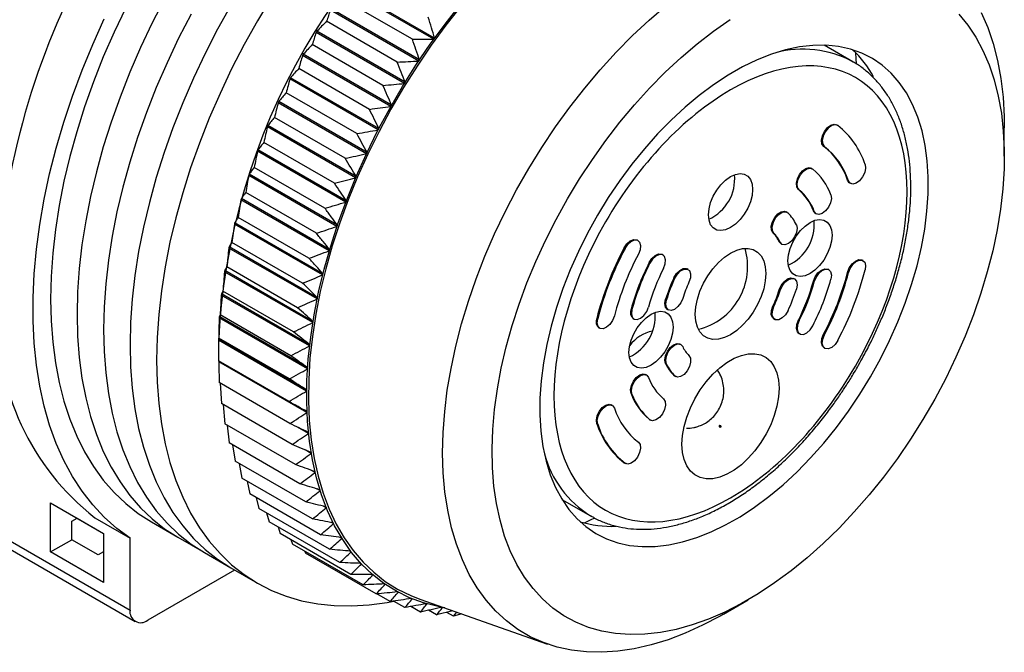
# Model space of a CAD drawing. Header units: millimetres. Extents: x 5 to 279, y 0 to 215.
# Tile 9 of 10: x 237 to 277, y 162 to 187. Entities that reach past the tile are written whole.
import ezdxf

# ---------------------------------------------------------------- set-up
doc = ezdxf.new("R2010")
doc.units = ezdxf.units.MM

msp = doc.modelspace()

# ---------------------------------------------------------------- linework, layer by layer
for p, q in [((254.034, 186.307), (250.501, 188.347)), ((254.067, 186.352), (250.533, 188.392)), ((253.181, 186.304), (250.352, 187.937)), ((253.431, 185.434), (249.898, 187.474)), ((253.462, 185.481), (249.929, 187.521)), ((252.574, 185.392), (249.746, 187.025)), ((252.858, 184.536), (249.325, 186.576)), ((252.887, 184.583), (249.354, 186.623)), ((252, 184.456), (249.171, 186.089)), ((270.812, 185.407), (269.668, 186.067)), ((252.344, 183.664), (248.811, 185.704)), ((252.317, 183.615), (248.783, 185.655)), ((270.792, 185.418), (270.812, 185.407)), ((251.459, 183.499), (248.63, 185.132)), ((251.81, 182.676), (248.276, 184.716)), ((251.835, 182.726), (248.302, 184.766)), ((250.954, 182.525), (248.126, 184.158)), ((251.339, 181.723), (247.805, 183.763)), ((251.362, 181.773), (247.829, 183.813)), ((250.488, 181.538), (247.659, 183.171)), ((250.906, 180.758), (247.372, 182.798)), ((250.927, 180.809), (247.394, 182.849)), ((270.193, 182.858), (270.158, 182.878)), ((276.876, 181.62), (276.876, 182.763)), ((250.061, 180.541), (247.233, 182.174)), ((250.512, 179.787), (246.979, 181.827)), ((250.532, 179.838), (246.998, 181.878)), ((269.642, 182.023), (269.677, 182.003)), ((249.676, 179.539), (246.848, 181.172)), ((269.19, 181.121), (269.155, 181.141)), ((250.16, 178.812), (246.627, 180.852)), ((250.178, 178.863), (246.644, 180.903)), ((270.636, 180.637), (270.601, 180.658)), ((270.686, 180.55), (270.721, 180.529)), ((249.334, 178.536), (246.506, 180.169)), ((268.633, 180.29), (268.668, 180.27)), ((249.851, 177.838), (246.317, 179.878)), ((249.866, 177.889), (246.332, 179.929)), ((268.183, 179.377), (268.148, 179.398)), ((269.269, 179.415), (269.234, 179.435)), ((249.037, 177.535), (246.209, 179.168)), ((269.316, 179.335), (269.351, 179.314)), ((249.585, 176.869), (246.052, 178.908)), ((249.598, 176.919), (246.064, 178.959)), ((248.785, 176.54), (245.957, 178.173)), ((262.21, 178.249), (262.174, 178.27)), ((267.615, 178.557), (267.65, 178.536)), ((267.941, 178.115), (267.866, 178.2)), ((267.901, 178.18), (267.866, 178.2)), ((249.364, 175.907), (245.831, 177.947)), ((249.375, 175.957), (245.841, 177.997)), ((261.658, 177.952), (261.694, 177.931)), ((267.941, 178.115), (267.976, 178.095)), ((263.213, 177.67), (263.177, 177.691)), ((271.221, 177.444), (271.186, 177.464)), ((249.19, 174.958), (245.656, 176.998)), ((249.198, 175.007), (245.664, 177.047)), ((248.581, 175.556), (245.752, 177.189)), ((262.656, 177.362), (262.691, 177.341)), ((264.219, 177.089), (264.184, 177.109)), ((269.851, 177.077), (269.816, 177.097)), ((263.651, 176.757), (263.686, 176.737)), ((268.476, 176.708), (268.441, 176.729)), ((269.234, 176.613), (269.269, 176.593)), ((270.601, 176.969), (270.636, 176.949)), ((248.423, 174.586), (245.595, 176.219)), ((267.866, 176.269), (267.901, 176.249)), ((249.061, 174.024), (245.528, 176.064)), ((249.067, 174.073), (245.533, 176.113)), ((263.317, 175.896), (263.352, 175.875)), ((261.97, 175.483), (261.935, 175.504)), ((263.392, 175.489), (263.427, 175.469)), ((267.65, 175.602), (267.615, 175.623)), ((248.98, 173.11), (245.446, 175.15)), ((248.983, 173.158), (245.449, 175.198)), ((248.314, 173.634), (245.485, 175.267)), ((260.562, 175.126), (260.597, 175.105)), ((262.017, 175.121), (262.052, 175.101)), ((267.648, 175.109), (267.684, 175.088)), ((268.668, 175.045), (268.633, 175.065)), ((260.646, 174.754), (260.682, 174.734)), ((248.946, 172.22), (245.412, 174.259)), ((248.946, 172.266), (245.413, 174.305)), ((248.253, 172.705), (245.425, 174.337)), ((268.655, 174.528), (268.69, 174.507)), ((269.677, 174.476), (269.642, 174.496)), ((245.411, 174.069), (245.411, 173.883)), ((263.927, 174.082), (263.892, 174.103)), ((269.658, 173.948), (269.693, 173.928)), ((248.241, 171.8), (245.413, 173.433)), ((248.959, 171.355), (245.425, 173.395)), ((263.317, 173.321), (263.352, 173.301)), ((262.552, 172.863), (262.517, 172.883)), ((263.684, 172.82), (263.651, 172.845)), ((263.651, 172.845), (263.686, 172.825)), ((263.684, 172.82), (263.719, 172.8)), ((248.278, 170.925), (245.449, 172.558)), ((245.488, 172.536), (245.535, 171.715)), ((261.97, 172.097), (261.935, 172.118)), ((248.363, 170.082), (245.535, 171.715)), ((245.601, 171.676), (245.669, 170.908)), ((261.182, 171.648), (261.146, 171.668)), ((262.677, 171.077), (262.656, 171.092)), ((262.656, 171.092), (262.691, 171.071)), ((262.677, 171.077), (262.713, 171.057)), ((248.497, 169.275), (245.669, 170.908)), ((245.766, 170.852), (245.85, 170.14)), ((249.02, 170.521), (248.558, 170.788)), ((260.562, 170.91), (260.597, 170.89)), ((265.463, 170.791), (265.498, 170.771)), ((265.527, 170.821), (265.492, 170.842)), ((248.679, 168.507), (245.85, 170.14)), ((245.98, 170.065), (246.079, 169.414)), ((249.127, 169.72), (248.88, 169.863)), ((248.908, 167.781), (246.079, 169.414)), ((246.245, 169.318), (246.354, 168.733)), ((261.674, 169.34), (261.658, 169.35)), ((261.658, 169.35), (261.694, 169.33)), ((261.674, 169.34), (261.71, 169.319)), ((232.682, 168.759), (241.874, 163.452)), ((249.183, 167.101), (246.354, 168.733)), ((249.282, 168.956), (249.117, 169.051)), ((246.56, 168.614), (246.674, 168.1)), ((232.889, 168.301), (242.082, 162.995)), ((249.503, 166.467), (246.674, 168.1)), ((246.924, 167.956), (247.038, 167.517)), ((249.483, 168.231), (249.362, 168.301)), ((238.692, 167.739), (240.814, 166.514)), ((238.692, 165.779), (238.692, 167.739)), ((249.729, 167.549), (249.635, 167.603)), ((259.168, 167.88), (260.313, 167.22)), ((240.46, 167.149), (241.874, 166.332)), ((249.867, 165.884), (247.038, 167.517)), ((247.337, 167.344), (247.445, 166.986)), ((260.368, 167.189), (260.313, 167.22)), ((239.541, 167.004), (239.753, 167.126)), ((239.541, 166.269), (239.541, 167.004)), ((239.753, 167.126), (240.814, 166.514)), ((242.732, 166.977), (243.792, 166.365)), ((250.273, 165.354), (247.445, 166.986)), ((247.799, 166.782), (247.892, 166.51)), ((250.019, 166.911), (249.944, 166.955)), ((240.814, 166.514), (240.814, 164.555)), ((243.792, 166.365), (244.853, 165.752)), ((250.72, 164.877), (247.892, 166.51)), ((250.353, 166.321), (250.291, 166.357)), ((238.692, 165.779), (239.541, 166.269)), ((240.602, 165.657), (239.541, 166.269)), ((241.874, 163.452), (241.874, 166.332)), ((248.309, 166.27), (248.378, 166.091)), ((251.206, 164.458), (248.378, 166.091)), ((240.814, 164.555), (238.692, 165.779)), ((240.814, 165.779), (240.602, 165.657)), ((244.853, 165.752), (245.914, 165.14)), ((248.867, 165.808), (248.901, 165.729)), ((251.73, 164.096), (248.901, 165.729)), ((250.728, 165.782), (250.676, 165.811)), ((251.144, 165.294), (251.1, 165.319)), ((246.063, 165.054), (242.582, 163.044)), ((245.914, 165.14), (246.974, 164.528)), ((251.598, 164.86), (251.561, 164.881)), ((252.09, 164.481), (252.058, 164.5)), ((252.288, 163.794), (251.76, 164.099)), ((252.879, 163.553), (252.428, 163.813)), ((253.501, 163.373), (253.117, 163.594)), ((253.471, 163.892), (258.582, 162.09)), ((265.635, 163.29), (266.625, 163.862)), ((254.151, 163.255), (253.825, 163.443)), ((254.802, 163.423), (254.151, 163.255)), ((254.826, 163.201), (254.552, 163.358)), ((254.826, 163.201), (254.953, 163.369)), ((255.155, 163.298), (254.826, 163.201))]:
    msp.add_line(p, q)
at = {"flags": 128}
for points in [[(243.26, 187.927), (242.761, 186.957), (242.296, 185.975), (241.867, 184.984), (241.474, 183.988), (241.119, 182.989), (240.803, 181.992), (240.527, 180.998), (240.292, 180.012), (240.099, 179.035), (239.948, 178.072), (239.84, 177.125), (239.775, 176.198), (239.753, 175.293), (239.775, 174.412), (239.84, 173.56), (239.948, 172.738), (240.099, 171.949), (240.292, 171.196), (240.527, 170.48), (240.803, 169.805), (241.119, 169.172), (241.474, 168.584), (241.867, 168.041), (242.296, 167.547), (242.761, 167.102), (243.26, 166.707), (243.792, 166.365), (243.792, 166.365)], [(243.26, 187.927), (242.761, 186.957), (242.296, 185.975), (241.867, 184.984), (241.474, 183.988), (241.119, 182.989), (240.803, 181.992), (240.527, 180.998), (240.292, 180.012), (240.099, 179.035), (239.948, 178.072), (239.84, 177.125), (239.775, 176.198), (239.753, 175.293), (239.775, 174.412), (239.84, 173.56), (239.948, 172.738), (240.099, 171.949), (240.292, 171.196), (240.527, 170.48), (240.803, 169.805), (241.119, 169.172), (241.474, 168.584), (241.867, 168.041), (242.296, 167.547), (242.761, 167.102), (243.26, 166.707), (243.792, 166.365), (243.792, 166.365)], [(245.913, 187.658), (245.382, 186.703), (244.883, 185.732), (244.418, 184.75), (243.988, 183.759), (243.595, 182.763), (243.24, 181.765), (242.924, 180.767), (242.648, 179.774), (242.413, 178.787), (242.22, 177.811), (242.069, 176.848), (241.961, 175.901), (241.896, 174.973), (241.874, 174.068), (241.896, 173.188), (241.961, 172.335), (242.069, 171.513), (242.22, 170.724), (242.413, 169.971), (242.648, 169.256), (242.924, 168.581), (243.24, 167.948), (243.595, 167.359), (243.988, 166.817), (244.418, 166.322), (244.883, 165.877), (245.382, 165.483), (245.913, 165.14), (245.914, 165.14)], [(245.913, 187.658), (245.382, 186.703), (244.883, 185.732), (244.418, 184.75), (243.988, 183.759), (243.595, 182.763), (243.24, 181.765), (242.924, 180.767), (242.648, 179.774), (242.413, 178.787), (242.22, 177.811), (242.069, 176.848), (241.961, 175.901), (241.896, 174.973), (241.874, 174.068), (241.896, 173.188), (241.961, 172.335), (242.069, 171.513), (242.22, 170.724), (242.413, 169.971), (242.648, 169.256), (242.924, 168.581), (243.24, 167.948), (243.595, 167.359), (243.988, 166.817), (244.418, 166.322), (244.883, 165.877), (245.382, 165.483), (245.913, 165.14), (245.914, 165.14)], [(247.536, 187.984), (246.974, 187.046), (246.442, 186.09), (245.943, 185.12), (245.478, 184.138), (245.049, 183.147), (244.656, 182.151), (244.301, 181.153), (243.985, 180.155), (243.709, 179.161), (243.474, 178.175), (243.281, 177.198), (243.13, 176.235), (243.022, 175.288), (242.957, 174.361), (242.935, 173.456), (242.957, 172.575), (243.022, 171.723), (243.13, 170.901), (243.281, 170.112), (243.474, 169.359), (243.709, 168.643), (243.985, 167.968), (244.301, 167.335), (244.656, 166.747), (245.049, 166.204), (245.478, 165.71), (245.943, 165.265), (246.442, 164.87), (246.974, 164.528), (247.536, 164.239), (248.127, 164.004), (248.745, 163.824), (249.388, 163.699), (250.054, 163.629), (250.741, 163.616), (251.447, 163.659), (252.17, 163.758), (252.437, 163.808)], [(254.478, 163.537), (254.206, 163.587), (253.623, 163.739), (253.067, 163.944), (252.54, 164.204), (252.042, 164.517), (251.577, 164.881), (251.145, 165.295), (250.748, 165.759), (250.388, 166.27), (250.065, 166.826), (249.782, 167.426), (249.539, 168.067), (249.336, 168.747), (249.176, 169.463), (249.057, 170.214), (248.981, 170.996), (248.948, 171.807), (248.958, 172.643), (249.011, 173.502), (249.107, 174.38), (249.245, 175.275), (249.425, 176.183), (249.647, 177.101), (249.909, 178.025), (250.211, 178.953), (250.551, 179.881), (250.928, 180.806), (251.342, 181.724), (251.789, 182.633), (252.27, 183.528), (252.782, 184.407), (253.323, 185.266), (253.891, 186.103), (254.485, 186.914), (255.102, 187.697)], [(255.136, 187.646), (254.523, 186.868), (253.932, 186.062), (253.367, 185.23), (252.829, 184.375), (252.32, 183.501), (251.843, 182.611), (251.397, 181.708), (250.986, 180.795), (250.611, 179.876), (250.273, 178.953), (249.973, 178.031), (249.713, 177.111), (249.492, 176.199), (249.313, 175.296), (249.176, 174.406), (249.08, 173.533), (249.028, 172.679), (249.018, 171.848), (249.051, 171.042), (249.126, 170.265), (249.244, 169.518), (249.404, 168.806), (249.605, 168.13), (249.847, 167.493), (250.128, 166.896), (250.449, 166.343), (250.807, 165.835), (251.202, 165.375), (251.631, 164.962), (252.094, 164.6), (252.589, 164.29), (253.113, 164.032), (253.471, 163.892)], [(261.988, 186.45), (262.657, 187.074), (263.337, 187.656)], [(241.701, 187.569), (241.236, 186.587), (240.806, 185.596), (240.413, 184.6), (240.058, 183.602), (239.742, 182.604), (239.466, 181.61), (239.231, 180.624), (239.038, 179.648), (238.887, 178.684), (238.779, 177.738), (238.714, 176.81), (238.692, 175.905), (238.714, 175.025), (238.779, 174.172), (238.887, 173.35), (239.038, 172.561), (239.231, 171.808), (239.466, 171.093), (239.742, 170.418), (240.058, 169.785), (240.413, 169.196), (240.806, 168.654), (241.236, 168.159), (241.701, 167.714), (242.2, 167.32), (242.731, 166.977), (242.732, 166.977)], [(244.321, 187.315), (243.822, 186.344), (243.357, 185.362), (242.927, 184.372), (242.534, 183.376), (242.179, 182.377), (241.863, 181.38), (241.588, 180.386), (241.353, 179.399), (241.159, 178.423), (241.009, 177.46), (240.9, 176.513), (240.835, 175.586), (240.814, 174.68), (240.835, 173.8), (240.9, 172.948), (241.009, 172.126), (241.159, 171.337), (241.353, 170.583), (241.588, 169.868), (241.863, 169.193), (242.179, 168.56), (242.534, 167.971), (242.927, 167.429), (243.357, 166.935), (243.822, 166.489), (244.321, 166.095), (244.852, 165.753), (244.853, 165.752)], [(244.321, 187.315), (243.822, 186.344), (243.357, 185.362), (242.927, 184.372), (242.534, 183.376), (242.179, 182.377), (241.863, 181.38), (241.588, 180.386), (241.353, 179.399), (241.159, 178.423), (241.009, 177.46), (240.9, 176.513), (240.835, 175.586), (240.814, 174.68), (240.835, 173.8), (240.9, 172.948), (241.009, 172.126), (241.159, 171.337), (241.353, 170.583), (241.588, 169.868), (241.863, 169.193), (242.179, 168.56), (242.534, 167.971), (242.927, 167.429), (243.357, 166.935), (243.822, 166.489), (244.321, 166.095), (244.852, 165.753), (244.853, 165.752)], [(275.054, 187.306), (275.414, 186.87), (275.737, 186.386), (276.022, 185.858), (276.267, 185.287), (276.472, 184.676), (276.636, 184.028), (276.758, 183.344), (276.837, 182.629), (276.874, 181.884), (276.867, 181.114), (276.817, 180.32), (276.725, 179.508), (276.59, 178.679), (276.414, 177.838), (276.196, 176.988), (275.939, 176.133), (275.642, 175.275), (275.307, 174.42), (274.936, 173.57), (274.53, 172.728), (274.091, 171.9), (273.621, 171.087), (273.121, 170.294), (272.594, 169.523), (272.042, 168.778), (271.467, 168.062), (270.872, 167.378), (270.259, 166.73), (269.631, 166.118), (268.99, 165.547), (268.34, 165.019), (267.682, 164.535), (267.019, 164.099), (266.355, 163.71), (265.693, 163.373), (265.034, 163.086), (264.381, 162.853), (263.738, 162.674), (263.107, 162.549), (262.491, 162.48), (261.893, 162.466), (261.314, 162.507), (260.757, 162.604), (260.225, 162.755), (259.72, 162.961), (259.244, 163.221), (258.798, 163.533), (258.386, 163.896), (258.008, 164.308), (257.666, 164.768), (257.362, 165.274), (257.097, 165.824), (256.871, 166.415), (256.687, 167.045), (256.544, 167.711), (256.443, 168.411), (256.386, 169.142), (256.371, 169.9), (256.399, 170.682), (256.47, 171.485), (256.583, 172.306), (256.739, 173.142), (256.936, 173.988), (257.174, 174.841), (257.451, 175.698), (257.767, 176.555), (258.12, 177.408), (258.509, 178.254), (258.931, 179.089), (259.386, 179.91), (259.872, 180.714), (260.385, 181.496), (260.925, 182.255), (261.489, 182.985), (262.074, 183.685), (262.678, 184.352), (263.299, 184.982)], [(275.954, 187.38), (276.211, 186.778), (276.427, 186.135), (276.602, 185.454), (276.734, 184.737), (276.824, 183.988), (276.869, 183.209), (276.876, 182.763)], [(241.874, 166.332), (241.342, 166.723), (240.844, 167.166), (240.382, 167.661), (239.958, 168.206), (239.572, 168.799), (239.225, 169.438), (238.92, 170.122), (238.657, 170.849), (238.436, 171.616), (238.259, 172.42), (238.125, 173.26), (238.036, 174.132), (237.991, 175.035), (237.991, 175.965), (238.036, 176.919), (238.125, 177.895), (238.259, 178.889), (238.436, 179.898), (238.657, 180.92), (238.92, 181.95), (239.225, 182.987), (239.572, 184.026), (239.958, 185.065), (240.382, 186.1), (240.844, 187.128)], [(263.299, 184.982), (263.934, 185.574), (264.58, 186.124), (265.235, 186.63), (265.895, 187.091)], [(265.635, 163.29), (265.498, 163.212), (264.8, 162.844), (264.104, 162.527), (263.415, 162.264), (262.734, 162.055), (262.064, 161.9), (261.408, 161.802), (260.768, 161.759), (260.148, 161.773), (259.548, 161.842), (258.972, 161.968), (258.422, 162.149), (257.9, 162.384), (257.407, 162.673), (256.947, 163.015), (256.52, 163.408), (256.128, 163.851), (255.773, 164.342), (255.456, 164.879), (255.179, 165.46), (254.942, 166.083), (254.746, 166.745), (254.593, 167.445), (254.482, 168.178), (254.415, 168.943), (254.39, 169.736), (254.41, 170.554), (254.472, 171.395), (254.578, 172.254), (254.727, 173.129), (254.918, 174.016), (255.15, 174.912), (255.423, 175.813), (255.735, 176.716), (256.086, 177.617), (256.473, 178.513), (256.896, 179.4), (257.353, 180.275), (257.842, 181.135), (258.361, 181.976), (258.908, 182.794), (259.481, 183.588), (260.078, 184.353), (260.697, 185.087), (261.334, 185.787), (261.988, 186.45)], [(268.579, 168.986), (269.122, 169.541), (269.648, 170.132), (270.153, 170.756), (270.636, 171.409), (271.093, 172.089), (271.522, 172.79), (271.92, 173.509), (272.286, 174.243), (272.617, 174.986), (272.911, 175.735), (273.166, 176.486), (273.382, 177.235), (273.557, 177.976), (273.691, 178.707), (273.781, 179.423), (273.828, 180.12), (273.832, 180.793), (273.792, 181.441), (273.709, 182.057), (273.583, 182.641), (273.416, 183.187), (273.207, 183.693), (272.958, 184.156), (272.67, 184.574), (272.345, 184.944), (271.986, 185.264), (271.593, 185.533), (271.169, 185.748), (270.717, 185.909), (270.238, 186.015), (269.736, 186.065), (269.214, 186.059), (268.674, 185.996), (268.119, 185.878), (267.553, 185.705), (266.978, 185.478), (266.398, 185.198), (265.817, 184.866), (265.237, 184.485), (264.661, 184.057), (264.093, 183.584), (263.536, 183.069), (262.993, 182.514), (262.467, 181.923), (261.962, 181.299), (261.479, 180.645), (261.022, 179.966), (260.593, 179.265), (260.195, 178.546), (259.829, 177.812), (259.498, 177.069), (259.204, 176.319), (258.949, 175.568), (258.733, 174.82), (258.558, 174.078), (258.424, 173.348), (258.334, 172.632), (258.287, 171.935), (258.283, 171.261), (258.323, 170.614), (258.406, 169.997), (258.532, 169.414), (258.699, 168.868), (258.908, 168.362), (259.157, 167.898), (259.445, 167.481), (259.77, 167.11), (260.129, 166.79), (260.522, 166.522), (260.946, 166.306), (261.398, 166.145), (261.877, 166.04), (262.379, 165.99), (262.901, 165.996), (263.441, 166.058), (263.996, 166.177), (264.562, 166.35), (265.137, 166.577), (265.716, 166.857), (266.298, 167.189), (266.878, 167.57), (267.454, 167.998), (268.022, 168.471), (268.579, 168.986)], [(270.957, 185.326), (270.947, 185.519), (270.93, 185.762)], [(269.642, 182.023), (269.573, 182.121), (269.555, 182.269), (269.591, 182.443), (269.675, 182.618), (269.795, 182.767), (269.931, 182.866), (270.065, 182.902), (270.158, 182.878)], [(270.209, 182.847), (270.1, 182.881), (269.967, 182.846), (269.83, 182.746), (269.71, 182.598), (269.626, 182.423), (269.59, 182.249), (269.608, 182.101), (269.677, 182.003)], [(268.633, 180.29), (268.567, 180.392), (268.553, 180.542), (268.592, 180.717), (268.678, 180.891), (268.8, 181.037), (268.937, 181.133), (269.069, 181.164), (269.155, 181.141)], [(268.668, 180.27), (268.602, 180.371), (268.588, 180.522), (268.627, 180.697), (268.714, 180.871), (268.835, 181.017), (268.972, 181.113), (269.104, 181.144), (269.212, 181.106)], [(271.306, 181.287), (271.324, 181.14), (271.288, 180.965), (271.205, 180.79), (271.085, 180.642), (270.948, 180.542), (270.815, 180.506), (270.706, 180.539), (270.636, 180.637)], [(265.032, 179.273), (265.054, 179.513), (265.12, 179.767), (265.225, 180.021), (265.365, 180.263), (265.533, 180.482), (265.719, 180.665), (265.916, 180.804), (266.113, 180.892), (266.3, 180.924), (266.467, 180.9), (266.607, 180.819), (266.712, 180.686), (266.778, 180.508), (266.8, 180.294), (266.778, 180.054), (266.712, 179.8), (266.607, 179.546), (266.467, 179.304), (266.3, 179.085), (266.113, 178.902), (265.916, 178.763), (265.719, 178.675), (265.533, 178.642), (265.365, 178.667), (265.225, 178.748), (265.12, 178.881), (265.054, 179.059), (265.032, 179.273)], [(270.686, 180.55), (270.67, 180.56), (270.601, 180.658)], [(269.933, 180.08), (269.954, 179.935), (269.922, 179.761), (269.841, 179.586), (269.723, 179.435), (269.587, 179.331), (269.453, 179.291), (269.341, 179.32), (269.269, 179.415)], [(267.615, 178.557), (267.556, 178.666), (267.548, 178.821), (267.594, 178.998), (267.686, 179.169), (267.811, 179.31), (267.949, 179.398), (268.079, 179.42), (268.148, 179.398)], [(267.65, 178.536), (267.591, 178.646), (267.584, 178.801), (267.63, 178.977), (267.722, 179.149), (267.846, 179.29), (267.984, 179.377), (268.114, 179.399), (268.217, 179.352)], [(269.316, 179.335), (269.306, 179.341), (269.234, 179.435)], [(268.214, 177.436), (268.236, 177.676), (268.302, 177.929), (268.407, 178.183), (268.547, 178.426), (268.715, 178.644), (268.901, 178.827), (269.098, 178.967), (269.295, 179.055), (269.482, 179.087), (269.649, 179.062), (269.789, 178.981), (269.894, 178.849), (269.96, 178.671), (269.982, 178.456), (269.96, 178.216), (269.894, 177.963), (269.789, 177.708), (269.649, 177.466), (269.482, 177.248), (269.295, 177.064), (269.098, 176.925), (268.901, 176.837), (268.715, 176.805), (268.547, 176.83), (268.407, 176.911), (268.302, 177.043), (268.236, 177.221), (268.214, 177.436)], [(268.551, 178.877), (268.579, 178.737), (268.554, 178.566), (268.479, 178.389), (268.365, 178.233), (268.23, 178.122), (268.095, 178.073), (267.979, 178.093), (267.901, 178.18)], [(261.658, 177.952), (261.768, 178.112), (261.901, 178.23), (262.038, 178.289), (262.157, 178.278), (262.174, 178.27)], [(261.694, 177.931), (261.803, 178.092), (261.936, 178.21), (262.073, 178.268), (262.193, 178.258), (262.277, 178.18), (262.313, 178.047), (262.295, 177.879), (262.226, 177.701)], [(264.502, 175.293), (264.523, 175.589), (264.587, 175.9), (264.691, 176.219), (264.833, 176.533), (265.007, 176.835), (265.209, 177.115), (265.432, 177.364), (265.67, 177.576), (265.916, 177.742), (266.162, 177.859), (266.4, 177.923), (266.623, 177.932), (266.825, 177.885), (266.999, 177.784), (267.141, 177.633), (267.245, 177.435), (267.309, 177.197), (267.33, 176.925), (267.309, 176.629), (267.245, 176.318), (267.141, 175.999), (266.999, 175.685), (266.825, 175.383), (266.623, 175.103), (266.4, 174.854), (266.162, 174.643), (265.916, 174.476), (265.67, 174.359), (265.432, 174.295), (265.209, 174.287), (265.007, 174.333), (264.833, 174.434), (264.691, 174.585), (264.587, 174.783), (264.523, 175.021), (264.502, 175.293)], [(262.656, 177.362), (262.763, 177.524), (262.895, 177.646), (263.033, 177.708), (263.154, 177.702), (263.177, 177.691)], [(263.235, 177.133), (263.3, 177.311), (263.315, 177.477), (263.276, 177.608), (263.189, 177.681), (263.068, 177.688), (262.931, 177.625), (262.798, 177.504), (262.691, 177.341)], [(270.601, 176.969), (270.67, 177.147), (270.78, 177.307), (270.913, 177.425), (271.05, 177.483), (271.169, 177.472), (271.186, 177.464)], [(270.636, 176.949), (270.706, 177.127), (270.815, 177.287), (270.948, 177.405), (271.085, 177.463), (271.205, 177.452), (271.288, 177.374), (271.324, 177.24), (271.306, 177.072)], [(263.651, 176.757), (263.753, 176.923), (263.884, 177.051), (264.021, 177.122), (264.146, 177.125), (264.184, 177.109)], [(263.686, 176.737), (263.789, 176.903), (263.919, 177.031), (264.057, 177.102), (264.181, 177.105), (264.273, 177.04), (264.319, 176.916), (264.312, 176.753), (264.253, 176.575)], [(269.234, 176.613), (269.306, 176.791), (269.417, 176.949), (269.551, 177.064), (269.688, 177.118), (269.805, 177.102), (269.816, 177.097)], [(269.269, 176.593), (269.341, 176.771), (269.453, 176.929), (269.587, 177.043), (269.723, 177.097), (269.841, 177.082), (269.922, 177), (269.954, 176.864), (269.933, 176.694)], [(267.866, 176.269), (267.944, 176.445), (268.059, 176.599), (268.195, 176.706), (268.33, 176.751), (268.441, 176.729)], [(267.901, 176.249), (267.979, 176.425), (268.095, 176.579), (268.23, 176.686), (268.365, 176.731), (268.479, 176.706), (268.554, 176.616), (268.579, 176.474), (268.551, 176.302)], [(263.392, 175.489), (263.388, 175.491), (263.313, 175.581), (263.288, 175.723), (263.317, 175.896)], [(264.002, 175.929), (263.924, 175.752), (263.808, 175.599), (263.673, 175.491), (263.538, 175.446), (263.424, 175.471), (263.349, 175.561), (263.323, 175.703), (263.352, 175.875)], [(261.85, 173.762), (261.872, 174.002), (261.938, 174.255), (262.043, 174.51), (262.183, 174.752), (262.351, 174.97), (262.537, 175.154), (262.734, 175.293), (262.931, 175.381), (263.118, 175.413), (263.285, 175.388), (263.425, 175.307), (263.53, 175.175), (263.596, 174.997), (263.618, 174.782), (263.596, 174.542), (263.53, 174.289), (263.425, 174.035), (263.285, 173.792), (263.118, 173.574), (262.931, 173.391), (262.734, 173.251), (262.537, 173.163), (262.351, 173.131), (262.183, 173.156), (262.043, 173.237), (261.938, 173.37), (261.872, 173.548), (261.85, 173.762)], [(261.97, 175.483), (261.949, 175.313), (261.981, 175.177), (262.062, 175.095), (262.18, 175.08), (262.316, 175.134), (262.45, 175.249), (262.562, 175.407), (262.634, 175.584)], [(267.648, 175.109), (267.594, 175.158), (267.548, 175.281), (267.556, 175.445), (267.615, 175.623)], [(268.217, 175.44), (268.114, 175.275), (267.984, 175.146), (267.846, 175.075), (267.722, 175.072), (267.63, 175.137), (267.584, 175.261), (267.591, 175.424), (267.65, 175.602)], [(261.266, 175.228), (261.197, 175.05), (261.088, 174.89), (260.954, 174.772), (260.818, 174.714), (260.698, 174.725), (260.614, 174.803), (260.579, 174.937), (260.597, 175.105)], [(268.655, 174.528), (268.592, 174.59), (268.553, 174.72), (268.567, 174.887), (268.633, 175.065)], [(268.668, 175.045), (268.602, 174.867), (268.588, 174.7), (268.627, 174.57), (268.714, 174.496), (268.835, 174.49), (268.972, 174.552), (269.104, 174.674), (269.212, 174.836)], [(269.658, 173.948), (269.591, 174.017), (269.555, 174.15), (269.573, 174.319), (269.642, 174.496)], [(270.209, 174.246), (270.1, 174.085), (269.967, 173.967), (269.83, 173.909), (269.71, 173.919), (269.626, 173.997), (269.59, 174.13), (269.608, 174.298), (269.677, 174.476)], [(263.317, 173.321), (263.288, 173.46), (263.313, 173.632), (263.388, 173.808), (263.502, 173.964), (263.637, 174.075), (263.773, 174.124), (263.888, 174.104), (263.892, 174.103)], [(263.352, 173.301), (263.323, 173.44), (263.349, 173.611), (263.424, 173.788), (263.538, 173.944), (263.673, 174.055), (263.808, 174.104), (263.924, 174.084), (264.002, 173.998)], [(264.253, 173.641), (264.312, 173.532), (264.319, 173.377), (264.273, 173.2), (264.181, 173.028), (264.057, 172.888), (263.919, 172.8), (263.789, 172.778), (263.686, 172.825)], [(263.972, 170.087), (263.993, 170.434), (264.058, 170.799), (264.164, 171.173), (264.309, 171.547), (264.491, 171.914), (264.704, 172.265), (264.944, 172.593), (265.206, 172.89), (265.483, 173.149), (265.771, 173.365), (266.061, 173.533), (266.349, 173.649), (266.626, 173.71), (266.888, 173.716), (267.128, 173.665), (267.342, 173.56), (267.523, 173.402), (267.668, 173.195), (267.774, 172.944), (267.839, 172.654), (267.861, 172.332), (267.839, 171.985), (267.774, 171.621), (267.668, 171.247), (267.523, 170.872), (267.342, 170.505), (267.128, 170.154), (266.888, 169.826), (266.626, 169.53), (266.349, 169.27), (266.061, 169.054), (265.771, 168.887), (265.483, 168.771), (265.206, 168.709), (264.944, 168.704), (264.704, 168.754), (264.491, 168.86), (264.309, 169.017), (264.164, 169.224), (264.058, 169.475), (263.993, 169.765), (263.972, 170.087)], [(261.935, 172.118), (261.913, 172.263), (261.946, 172.436), (262.027, 172.612), (262.144, 172.763), (262.281, 172.866), (262.415, 172.907), (262.517, 172.883)], [(261.97, 172.097), (261.949, 172.242), (261.981, 172.416), (262.062, 172.591), (262.18, 172.742), (262.316, 172.846), (262.45, 172.886), (262.562, 172.857), (262.634, 172.762)], [(263.235, 171.908), (263.3, 171.806), (263.315, 171.656), (263.276, 171.48), (263.189, 171.306), (263.068, 171.16), (262.931, 171.064), (262.798, 171.033), (262.691, 171.071)], [(260.562, 170.91), (260.544, 171.058), (260.579, 171.232), (260.663, 171.407), (260.782, 171.556), (260.919, 171.656), (261.052, 171.692), (261.146, 171.668)], [(260.597, 170.89), (260.579, 171.037), (260.614, 171.212), (260.698, 171.387), (260.818, 171.536), (260.954, 171.635), (261.088, 171.671), (261.197, 171.638), (261.266, 171.54)], [(265.492, 170.842), (265.485, 170.843), (265.477, 170.84), (265.469, 170.834), (265.463, 170.825), (265.458, 170.815), (265.457, 170.805), (265.458, 170.797), (265.463, 170.791), (265.463, 170.791)], [(265.533, 170.808), (265.532, 170.798), (265.527, 170.788), (265.521, 170.779), (265.513, 170.772), (265.505, 170.77), (265.498, 170.771), (265.494, 170.776), (265.492, 170.784), (265.494, 170.794), (265.498, 170.804), (265.505, 170.813), (265.513, 170.82), (265.521, 170.822), (265.527, 170.821), (265.532, 170.816), (265.533, 170.808)], [(262.226, 170.175), (262.295, 170.076), (262.313, 169.929), (262.277, 169.754), (262.193, 169.579), (262.073, 169.431), (261.936, 169.331), (261.803, 169.296), (261.694, 169.33)], [(260.064, 166.94), (260.339, 167.075), (260.458, 167.136)]]:
    msp.add_lwpolyline(points, dxfattribs=at)
for centre, radius, start, end in [((271.449, 172.915), 26.064, 122.5426, 177.4627), ((266.424, 175.133), 29.903, 150.2578, 176.1525), ((274.375, 171.227), 29.378, 148.3951, 148.5039), ((277.246, 169.635), 28.579, 144.1997, 144.3105), ((274.424, 171.197), 29.436, 150.4745, 150.5832), ((268.823, 181.724), 4.186, 61.9565, 105.1618), ((267.883, 182.752), 4.282, 28.5687, 46.9845), ((277.666, 169.343), 29.091, 146.3072, 146.4167), ((274.27, 171.28), 29.261, 152.5564, 152.6655), ((277.908, 169.187), 29.378, 148.3951, 148.5039), ((273.909, 171.458), 28.859, 154.6518, 154.762), ((277.957, 169.158), 29.436, 150.4745, 150.5832), ((273.343, 171.712), 28.239, 156.772, 156.8837), ((277.804, 169.24), 29.261, 152.5564, 152.6655), ((268.204, 180.273), 3.263, 18.1109, 52.0905), ((272.58, 172.021), 27.414, 158.9284, 159.0424), ((277.443, 169.418), 28.859, 154.6518, 154.762), ((267.887, 179.77), 2.855, 18.1109, 52.0905), ((267.923, 179.75), 2.855, 18.1109, 52.0905), ((267.643, 179.237), 2.44, 20.2123, 49.989), ((271.631, 172.364), 26.405, 161.1334, 161.2502), ((276.877, 169.672), 28.239, 156.772, 156.8837), ((264.296, 180.719), 1.789, 294.8303, 5.1751), ((267.326, 178.733), 2.033, 20.2123, 49.989), ((267.361, 178.712), 2.033, 20.2123, 49.989), ((270.515, 172.72), 25.235, 163.3998, 163.5203), ((276.113, 169.982), 27.414, 158.9284, 159.0424), ((267.081, 178.199), 1.618, 24.7538, 45.4476), ((267.478, 178.881), 1.789, 294.8303, 5.1751), ((269.256, 173.065), 23.929, 165.7416, 165.8664), ((275.164, 170.325), 26.405, 161.1334, 161.2502), ((266.764, 177.692), 1.214, 24.7538, 45.4476), ((266.799, 177.671), 1.214, 24.7538, 45.4476), ((267.879, 173.383), 22.516, 168.1739, 168.3038), ((274.049, 170.68), 25.235, 163.3998, 163.5203), ((273.001, 171.925), 12.845, 152.0171, 165.5715), ((273.037, 171.905), 12.845, 152.0171, 165.5715), ((264.015, 177.207), 2.587, 283.6927, 16.3126), ((272.151, 172.428), 11.239, 152.0171, 165.5715), ((266.415, 173.654), 21.026, 170.713, 170.849), ((271.244, 172.961), 9.65, 152.8665, 164.7222), ((271.279, 172.94), 9.65, 152.8665, 164.7222), ((270.391, 173.465), 8.042, 152.8665, 164.7222), ((258.866, 180.273), 12.845, 332.0171, 345.5715), ((272.789, 171.026), 23.929, 165.7416, 165.8664), ((269.483, 173.999), 6.452, 154.6878, 162.9009), ((269.519, 173.978), 6.452, 154.6878, 162.9009), ((261.476, 178.732), 8.042, 332.8665, 344.7222), ((260.624, 179.237), 9.65, 332.8665, 344.7222), ((259.717, 179.77), 11.239, 332.0171, 345.5715), ((259.752, 179.75), 11.239, 332.0171, 345.5715), ((268.627, 174.506), 4.839, 154.6878, 162.9009), ((263.241, 177.692), 4.839, 334.6878, 342.9009), ((263.276, 177.671), 4.839, 334.6878, 342.9009), ((262.384, 178.199), 6.452, 334.6878, 342.9009), ((261.512, 178.712), 8.042, 332.8665, 344.7222), ((264.894, 173.865), 19.49, 173.3769, 173.52), ((271.413, 171.343), 22.516, 168.1739, 168.3038), ((246.739, 175.133), 10.157, 177.8916, 231.8202), ((262.233, 175.367), 0.328, 155.449, 228.687), ((263.349, 174.004), 17.939, 176.1854, 176.3366), ((260.855, 174.997), 0.32, 156.33, 229.3432), ((261.114, 175.208), 1.789, 294.8303, 5.1751), ((269.948, 171.614), 21.026, 170.713, 170.849), ((261.813, 174.065), 16.402, 179.16, 179.3205), ((263.062, 173.179), 1.463, 100.5212, 143.8628), ((268.427, 171.825), 19.49, 173.3769, 173.52), ((265.104, 174.506), 1.214, 204.7538, 225.4476), ((260.317, 174.044), 14.905, 182.3239, 182.4949), ((266.882, 171.964), 17.939, 176.1854, 176.3366), ((264.786, 173.999), 1.618, 204.7538, 225.4476), ((264.822, 173.978), 1.618, 204.7538, 225.4476), ((264.542, 173.465), 2.033, 200.2123, 229.989), ((265.346, 172.025), 16.402, 179.16, 179.3205), ((264.225, 172.961), 2.44, 200.2123, 229.989), ((264.26, 172.94), 2.44, 200.2123, 229.989), ((263.98, 172.427), 2.855, 198.1109, 232.0905), ((263.85, 172.004), 14.905, 182.3239, 182.4949), ((263.663, 171.925), 3.263, 198.1109, 232.0905), ((263.699, 171.904), 3.263, 198.1109, 232.0905), ((262.423, 171.903), 13.474, 185.702, 185.885), ((261.09, 171.726), 12.13, 189.3204, 189.5167), ((262.555, 170.82), 4.241, 195.1522, 238.0874), ((259.874, 171.483), 10.89, 193.2052, 193.4161), ((258.793, 171.186), 9.768, 197.3813, 197.608), ((257.858, 170.852), 8.775, 201.8697, 202.1133), ((257.076, 170.499), 7.916, 206.685, 206.9459), ((261.148, 171.077), 4.276, 252.9889, 272.2706), ((256.449, 170.147), 7.197, 211.8307, 212.1087), ((255.971, 169.818), 6.617, 217.2954, 217.5894), ((255.634, 169.534), 6.176, 223.0484, 223.3562), ((255.423, 169.316), 5.872, 229.0377, 229.356), ((255.32, 169.184), 5.705, 235.1904, 235.5149), ((255.301, 169.156), 5.672, 241.4177, 241.7435), ((255.344, 169.248), 5.773, 247.6229, 247.9449), ((255.42, 169.472), 6.009, 253.7117, 254.0252), ((242.306, 163.382), 0.437, 170.786, 309.2033), ((255.504, 169.835), 6.382, 259.6015, 259.9027)]:
    msp.add_arc(centre, radius, start, end)
for points, knots in [([(249.898, 187.474), (249.872, 187.4), (249.82, 187.251), (249.771, 187.101), (249.746, 187.025)], [0, 0, 0, 0, 0.4951351, 1, 1, 1, 1]), ([(249.746, 187.025), (249.679, 186.958), (249.548, 186.825), (249.418, 186.69), (249.354, 186.623)], [0, 0, 0, 0, 0.504865, 1, 1, 1, 1]), ([(254.067, 186.352), (254.026, 186.49), (253.944, 186.769), (253.859, 187.047), (253.817, 187.187)], [0, 0, 0, 0, 0.495135, 1, 1, 1, 1]), ([(249.325, 186.576), (249.299, 186.495), (249.246, 186.333), (249.196, 186.171), (249.171, 186.089)], [0, 0, 0, 0, 0.495135, 1, 1, 1, 1]), ([(249.171, 186.089), (249.11, 186.025), (248.989, 185.898), (248.87, 185.768), (248.811, 185.704)], [0, 0, 0, 0, 0.504865, 1, 1, 1, 1]), ([(253.181, 186.304), (253.325, 186.304), (253.609, 186.305), (253.894, 186.306), (254.034, 186.307)], [0, 0, 0, 0, 0.5048649, 1, 1, 1, 1]), ([(253.462, 185.481), (253.416, 185.617), (253.323, 185.891), (253.229, 186.165), (253.181, 186.304)], [0, 0, 0, 0, 0.495135, 1, 1, 1, 1]), ([(248.783, 185.655), (248.757, 185.569), (248.705, 185.395), (248.655, 185.22), (248.63, 185.132)], [0, 0, 0, 0, 0.495135, 1, 1, 1, 1]), ([(252.574, 185.392), (252.719, 185.399), (253.005, 185.412), (253.29, 185.427), (253.431, 185.434)], [0, 0, 0, 0, 0.5048649, 1, 1, 1, 1]), ([(252.887, 184.583), (252.836, 184.717), (252.733, 184.987), (252.627, 185.256), (252.574, 185.392)], [0, 0, 0, 0, 0.495135, 1, 1, 1, 1]), ([(272.987, 180.191), (272.987, 182.357), (272.242, 184.004), (269.59, 185.535), (267.791, 185.357), (264.041, 183.192), (262.242, 181.293), (259.59, 176.7), (258.845, 174.193), (258.845, 172.027)], [0, 0, 0, 0, 0.25, 0.25, 0.5, 0.5, 0.75, 0.75, 1, 1, 1, 1]), ([(270.996, 173.176), (271.123, 173.403), (271.301, 173.72), (271.544, 174.198), (271.741, 174.609), (271.96, 175.103), (272.171, 175.624), (272.371, 176.171), (272.554, 176.736), (272.717, 177.312), (272.856, 177.894), (272.968, 178.477), (273.054, 179.057), (273.11, 179.631), (273.137, 180.197), (273.132, 180.749), (273.097, 181.288), (273.029, 181.808), (272.93, 182.309), (272.798, 182.788), (272.633, 183.242), (272.435, 183.67), (272.205, 184.069), (271.941, 184.438), (271.644, 184.773), (271.312, 185.071), (271.025, 185.286), (270.84, 185.385), (270.786, 185.414)], [0, 0, 0, 0, 0.047604, 0.066807, 0.098655, 0.131643, 0.166948, 0.2037, 0.241547, 0.280212, 0.3195, 0.359268, 0.399415, 0.439862, 0.480554, 0.521451, 0.562523, 0.603747, 0.645104, 0.686587, 0.728191, 0.769924, 0.811806, 0.853881, 0.896226, 0.938961, 0.98225, 1, 1, 1, 1]), ([(248.63, 185.132), (248.575, 185.071), (248.464, 184.95), (248.356, 184.827), (248.302, 184.766)], [0, 0, 0, 0, 0.504865, 1, 1, 1, 1]), ([(248.276, 184.716), (248.251, 184.624), (248.199, 184.438), (248.15, 184.252), (248.126, 184.158)], [0, 0, 0, 0, 0.495135, 1, 1, 1, 1]), ([(252, 184.456), (252.144, 184.469), (252.431, 184.495), (252.717, 184.522), (252.858, 184.536)], [0, 0, 0, 0, 0.504865, 1, 1, 1, 1]), ([(248.126, 184.158), (248.075, 184.101), (247.975, 183.987), (247.877, 183.87), (247.829, 183.813)], [0, 0, 0, 0, 0.504865, 1, 1, 1, 1]), ([(252.344, 183.664), (252.288, 183.795), (252.174, 184.059), (252.058, 184.323), (252, 184.456)], [0, 0, 0, 0, 0.495135, 1, 1, 1, 1]), ([(247.805, 183.763), (247.78, 183.665), (247.73, 183.468), (247.683, 183.27), (247.659, 183.171)], [0, 0, 0, 0, 0.495135, 1, 1, 1, 1]), ([(251.459, 183.499), (251.603, 183.518), (251.89, 183.556), (252.175, 183.596), (252.317, 183.615)], [0, 0, 0, 0, 0.504865, 1, 1, 1, 1]), ([(251.835, 182.726), (251.774, 182.854), (251.649, 183.112), (251.523, 183.369), (251.459, 183.499)], [0, 0, 0, 0, 0.495135, 1, 1, 1, 1]), ([(247.659, 183.171), (247.614, 183.117), (247.524, 183.011), (247.437, 182.903), (247.394, 182.849)], [0, 0, 0, 0, 0.504865, 1, 1, 1, 1]), ([(247.372, 182.798), (247.348, 182.695), (247.3, 182.487), (247.255, 182.279), (247.233, 182.174)], [0, 0, 0, 0, 0.495135, 1, 1, 1, 1]), ([(250.954, 182.525), (251.098, 182.55), (251.384, 182.6), (251.669, 182.651), (251.81, 182.676)], [0, 0, 0, 0, 0.504865, 1, 1, 1, 1]), ([(251.362, 181.773), (251.295, 181.897), (251.16, 182.148), (251.023, 182.399), (250.954, 182.525)], [0, 0, 0, 0, 0.495135, 1, 1, 1, 1]), ([(247.233, 182.174), (247.193, 182.125), (247.113, 182.027), (247.036, 181.927), (246.998, 181.878)], [0, 0, 0, 0, 0.504865, 1, 1, 1, 1]), ([(246.979, 181.827), (246.956, 181.719), (246.911, 181.5), (246.869, 181.282), (246.848, 181.172)], [0, 0, 0, 0, 0.495135, 1, 1, 1, 1]), ([(250.488, 181.538), (250.631, 181.569), (250.915, 181.629), (251.198, 181.692), (251.339, 181.723)], [0, 0, 0, 0, 0.504865, 1, 1, 1, 1]), ([(250.927, 180.809), (250.855, 180.929), (250.709, 181.173), (250.562, 181.415), (250.488, 181.538)], [0, 0, 0, 0, 0.495135, 1, 1, 1, 1]), ([(246.848, 181.172), (246.813, 181.127), (246.744, 181.039), (246.677, 180.948), (246.644, 180.903)], [0, 0, 0, 0, 0.5048649, 1, 1, 1, 1]), ([(246.627, 180.852), (246.606, 180.739), (246.564, 180.511), (246.525, 180.284), (246.506, 180.169)], [0, 0, 0, 0, 0.495135, 1, 1, 1, 1]), ([(250.061, 180.541), (250.203, 180.577), (250.485, 180.649), (250.766, 180.722), (250.906, 180.758)], [0, 0, 0, 0, 0.504865, 1, 1, 1, 1]), ([(250.532, 179.838), (250.454, 179.954), (250.298, 180.189), (250.141, 180.423), (250.061, 180.541)], [0, 0, 0, 0, 0.495135, 1, 1, 1, 1]), ([(246.506, 180.169), (246.476, 180.129), (246.417, 180.05), (246.36, 179.969), (246.332, 179.929)], [0, 0, 0, 0, 0.5048649, 1, 1, 1, 1]), ([(258.845, 172.027), (258.845, 169.861), (259.59, 168.215), (262.242, 166.683), (264.041, 166.861), (267.791, 169.026), (269.59, 170.925), (272.242, 175.518), (272.987, 178.026), (272.987, 180.191)], [0, 0, 0, 0, 0.25, 0.25, 0.5, 0.5, 0.75, 0.75, 1, 1, 1, 1]), ([(246.317, 179.878), (246.299, 179.761), (246.261, 179.524), (246.226, 179.287), (246.209, 179.168)], [0, 0, 0, 0, 0.4951351, 1, 1, 1, 1]), ([(249.676, 179.539), (249.817, 179.58), (250.096, 179.662), (250.374, 179.746), (250.512, 179.787)], [0, 0, 0, 0, 0.504865, 1, 1, 1, 1]), ([(250.178, 178.863), (250.095, 178.975), (249.929, 179.2), (249.761, 179.426), (249.676, 179.539)], [0, 0, 0, 0, 0.4951351, 1, 1, 1, 1]), ([(246.209, 179.168), (246.184, 179.133), (246.135, 179.064), (246.088, 178.994), (246.064, 178.959)], [0, 0, 0, 0, 0.504865, 1, 1, 1, 1]), ([(246.052, 178.908), (246.035, 178.787), (246.002, 178.542), (245.972, 178.297), (245.957, 178.173)], [0, 0, 0, 0, 0.495135, 1, 1, 1, 1]), ([(249.334, 178.536), (249.473, 178.582), (249.749, 178.673), (250.024, 178.766), (250.16, 178.812)], [0, 0, 0, 0, 0.504865, 1, 1, 1, 1]), ([(245.957, 178.173), (245.937, 178.144), (245.897, 178.086), (245.86, 178.027), (245.841, 177.997)], [0, 0, 0, 0, 0.504865, 1, 1, 1, 1]), ([(249.866, 177.889), (249.778, 177.996), (249.602, 178.211), (249.424, 178.427), (249.334, 178.536)], [0, 0, 0, 0, 0.495135, 1, 1, 1, 1]), ([(245.831, 177.947), (245.817, 177.822), (245.789, 177.569), (245.765, 177.316), (245.752, 177.189)], [0, 0, 0, 0, 0.495135, 1, 1, 1, 1]), ([(249.037, 177.535), (249.174, 177.585), (249.446, 177.685), (249.717, 177.788), (249.851, 177.838)], [0, 0, 0, 0, 0.5048649, 1, 1, 1, 1]), ([(249.598, 176.919), (249.506, 177.021), (249.319, 177.226), (249.132, 177.431), (249.037, 177.535)], [0, 0, 0, 0, 0.495135, 1, 1, 1, 1]), ([(245.656, 176.998), (245.645, 176.869), (245.623, 176.609), (245.604, 176.35), (245.595, 176.219)], [0, 0, 0, 0, 0.4951351, 1, 1, 1, 1]), ([(245.752, 177.189), (245.737, 177.166), (245.706, 177.119), (245.678, 177.071), (245.664, 177.047)], [0, 0, 0, 0, 0.504865, 1, 1, 1, 1]), ([(248.785, 176.54), (248.92, 176.595), (249.187, 176.703), (249.453, 176.814), (249.585, 176.869)], [0, 0, 0, 0, 0.504865, 1, 1, 1, 1]), ([(245.595, 176.219), (245.584, 176.202), (245.562, 176.167), (245.543, 176.131), (245.533, 176.113)], [0, 0, 0, 0, 0.504865, 1, 1, 1, 1]), ([(249.375, 175.957), (249.278, 176.053), (249.082, 176.248), (248.885, 176.442), (248.785, 176.54)], [0, 0, 0, 0, 0.495135, 1, 1, 1, 1]), ([(245.528, 176.064), (245.52, 175.933), (245.504, 175.667), (245.492, 175.401), (245.485, 175.267)], [0, 0, 0, 0, 0.4951351, 1, 1, 1, 1]), ([(248.581, 175.556), (248.713, 175.615), (248.974, 175.73), (249.235, 175.849), (249.364, 175.907)], [0, 0, 0, 0, 0.5048649, 1, 1, 1, 1]), ([(249.198, 175.007), (249.096, 175.098), (248.891, 175.281), (248.685, 175.464), (248.581, 175.556)], [0, 0, 0, 0, 0.495135, 1, 1, 1, 1]), ([(245.446, 175.15), (245.442, 175.016), (245.433, 174.745), (245.428, 174.474), (245.425, 174.337)], [0, 0, 0, 0, 0.495135, 1, 1, 1, 1]), ([(245.485, 175.267), (245.479, 175.256), (245.465, 175.234), (245.455, 175.209), (245.449, 175.198)], [0, 0, 0, 0, 0.504865, 1, 1, 1, 1]), ([(248.423, 174.586), (248.552, 174.648), (248.808, 174.771), (249.063, 174.896), (249.19, 174.958)], [0, 0, 0, 0, 0.5048649, 1, 1, 1, 1]), ([(245.412, 174.259), (245.412, 174.123), (245.41, 173.847), (245.412, 173.572), (245.413, 173.433)], [0, 0, 0, 0, 0.495135, 1, 1, 1, 1]), ([(245.425, 174.337), (245.422, 174.332), (245.417, 174.323), (245.414, 174.311), (245.413, 174.305)], [0, 0, 0, 0, 0.504865, 1, 1, 1, 1]), ([(249.067, 174.073), (248.961, 174.157), (248.747, 174.328), (248.532, 174.5), (248.423, 174.586)], [0, 0, 0, 0, 0.495135, 1, 1, 1, 1]), ([(248.314, 173.634), (248.44, 173.699), (248.689, 173.828), (248.938, 173.959), (249.061, 174.024)], [0, 0, 0, 0, 0.5048649, 1, 1, 1, 1]), ([(248.983, 173.158), (248.873, 173.236), (248.65, 173.395), (248.427, 173.554), (248.314, 173.634)], [0, 0, 0, 0, 0.495135, 1, 1, 1, 1]), ([(245.425, 173.395), (245.429, 173.257), (245.435, 172.977), (245.445, 172.698), (245.449, 172.558)], [0, 0, 0, 0, 0.495135, 1, 1, 1, 1]), ([(248.253, 172.705), (248.376, 172.772), (248.618, 172.906), (248.86, 173.043), (248.98, 173.11)], [0, 0, 0, 0, 0.504865, 1, 1, 1, 1]), ([(260.376, 167.192), (260.442, 167.154), (260.642, 167.038), (261.009, 166.897), (261.458, 166.772), (261.919, 166.701), (262.383, 166.677), (262.861, 166.698), (263.351, 166.765), (263.85, 166.876), (264.356, 167.032), (264.866, 167.231), (265.378, 167.472), (265.889, 167.753), (266.397, 168.072), (266.899, 168.428), (267.394, 168.818), (267.878, 169.24), (268.349, 169.691), (268.805, 170.166), (269.239, 170.661), (269.645, 171.162), (270.004, 171.641), (270.304, 172.07), (270.573, 172.478), (270.798, 172.838), (270.94, 173.081), (270.996, 173.176)], [0, 0, 0, 0, 0.022346, 0.067791, 0.114398, 0.15726, 0.200393, 0.243778, 0.287373, 0.331117, 0.37495, 0.418819, 0.46268, 0.506497, 0.550238, 0.593882, 0.637402, 0.68076, 0.723896, 0.7667, 0.808952, 0.850145, 0.8888, 0.921223, 0.947804, 0.979619, 1, 1, 1, 1]), ([(264.148, 170.73), (264.247, 170.736), (264.387, 170.743), (264.591, 170.794), (264.765, 170.857), (264.965, 170.965), (265.158, 171.112), (265.335, 171.301), (265.482, 171.526), (265.588, 171.781), (265.647, 172.056), (265.654, 172.342), (265.603, 172.626), (265.518, 172.868), (265.43, 172.999), (265.396, 173.05)], [0, 0, 0, 0, 0.091726, 0.130061, 0.194719, 0.264125, 0.340033, 0.420311, 0.50364, 0.589056, 0.675958, 0.764031, 0.853193, 0.943604, 1, 1, 1, 1]), ([(248.946, 172.266), (248.832, 172.338), (248.601, 172.484), (248.37, 172.631), (248.253, 172.705)], [0, 0, 0, 0, 0.495135, 1, 1, 1, 1]), ([(248.241, 171.8), (248.36, 171.87), (248.595, 172.009), (248.83, 172.15), (248.946, 172.22)], [0, 0, 0, 0, 0.504865, 1, 1, 1, 1]), ([(248.957, 171.4), (248.839, 171.466), (248.601, 171.599), (248.362, 171.733), (248.241, 171.8)], [0, 0, 0, 0, 0.4951351, 1, 1, 1, 1]), ([(248.278, 170.925), (248.393, 170.997), (248.62, 171.139), (248.847, 171.284), (248.959, 171.355)], [0, 0, 0, 0, 0.504865, 1, 1, 1, 1]), ([(249.015, 170.564), (248.894, 170.623), (248.648, 170.743), (248.402, 170.864), (248.278, 170.925)], [0, 0, 0, 0, 0.495135, 1, 1, 1, 1]), ([(248.363, 170.082), (248.474, 170.155), (248.693, 170.3), (248.912, 170.448), (249.02, 170.521)], [0, 0, 0, 0, 0.5048649, 1, 1, 1, 1]), ([(249.121, 169.761), (248.996, 169.814), (248.744, 169.921), (248.491, 170.028), (248.363, 170.082)], [0, 0, 0, 0, 0.495135, 1, 1, 1, 1]), ([(248.497, 169.275), (248.604, 169.349), (248.814, 169.496), (249.024, 169.646), (249.127, 169.72)], [0, 0, 0, 0, 0.504865, 1, 1, 1, 1]), ([(249.273, 168.995), (249.145, 169.041), (248.887, 169.134), (248.628, 169.228), (248.497, 169.275)], [0, 0, 0, 0, 0.495135, 1, 1, 1, 1]), ([(248.679, 168.507), (248.781, 168.582), (248.982, 168.73), (249.183, 168.881), (249.282, 168.956)], [0, 0, 0, 0, 0.5048649, 1, 1, 1, 1]), ([(249.471, 168.268), (249.341, 168.307), (249.077, 168.386), (248.812, 168.467), (248.679, 168.507)], [0, 0, 0, 0, 0.495135, 1, 1, 1, 1]), ([(248.908, 167.781), (249.005, 167.856), (249.197, 168.005), (249.388, 168.156), (249.483, 168.231)], [0, 0, 0, 0, 0.504865, 1, 1, 1, 1]), ([(249.715, 167.583), (249.582, 167.616), (249.313, 167.681), (249.044, 167.748), (248.908, 167.781)], [0, 0, 0, 0, 0.495135, 1, 1, 1, 1]), ([(249.183, 167.101), (249.275, 167.175), (249.458, 167.323), (249.639, 167.474), (249.729, 167.549)], [0, 0, 0, 0, 0.504865, 1, 1, 1, 1]), ([(250.003, 166.943), (249.868, 166.969), (249.594, 167.021), (249.321, 167.074), (249.183, 167.101)], [0, 0, 0, 0, 0.495135, 1, 1, 1, 1]), ([(249.503, 166.467), (249.59, 166.541), (249.763, 166.688), (249.934, 166.837), (250.019, 166.911)], [0, 0, 0, 0, 0.504865, 1, 1, 1, 1]), ([(250.334, 166.351), (250.197, 166.37), (249.92, 166.408), (249.643, 166.447), (249.503, 166.467)], [0, 0, 0, 0, 0.495135, 1, 1, 1, 1]), ([(249.867, 165.884), (249.949, 165.957), (250.111, 166.102), (250.273, 166.249), (250.353, 166.321)], [0, 0, 0, 0, 0.504865, 1, 1, 1, 1]), ([(250.707, 165.808), (250.569, 165.821), (250.289, 165.845), (250.008, 165.871), (249.867, 165.884)], [0, 0, 0, 0, 0.495135, 1, 1, 1, 1]), ([(250.273, 165.354), (250.35, 165.425), (250.502, 165.566), (250.653, 165.71), (250.728, 165.782)], [0, 0, 0, 0, 0.504865, 1, 1, 1, 1]), ([(251.121, 165.318), (250.981, 165.323), (250.699, 165.335), (250.416, 165.347), (250.273, 165.354)], [0, 0, 0, 0, 0.495135, 1, 1, 1, 1]), ([(250.72, 164.877), (250.792, 164.947), (250.934, 165.084), (251.074, 165.224), (251.144, 165.294)], [0, 0, 0, 0, 0.504865, 1, 1, 1, 1]), ([(251.574, 164.881), (251.433, 164.88), (251.149, 164.878), (250.864, 164.878), (250.72, 164.877)], [0, 0, 0, 0, 0.495135, 1, 1, 1, 1]), ([(251.206, 164.458), (251.273, 164.525), (251.404, 164.657), (251.534, 164.793), (251.598, 164.86)], [0, 0, 0, 0, 0.504865, 1, 1, 1, 1]), ([(252.063, 164.5), (251.922, 164.492), (251.637, 164.478), (251.351, 164.464), (251.206, 164.458)], [0, 0, 0, 0, 0.495135, 1, 1, 1, 1]), ([(251.73, 164.096), (251.791, 164.16), (251.912, 164.288), (252.031, 164.417), (252.09, 164.481)], [0, 0, 0, 0, 0.5048649, 1, 1, 1, 1]), ([(252.588, 164.176), (252.447, 164.162), (252.161, 164.135), (251.874, 164.109), (251.73, 164.096)], [0, 0, 0, 0, 0.495135, 1, 1, 1, 1]), ([(252.288, 163.794), (252.344, 163.855), (252.454, 163.976), (252.563, 164.099), (252.616, 164.16)], [0, 0, 0, 0, 0.504865, 1, 1, 1, 1]), ([(253.146, 163.91), (253.004, 163.89), (252.719, 163.851), (252.432, 163.813), (252.288, 163.794)], [0, 0, 0, 0, 0.4951351, 1, 1, 1, 1]), ([(252.879, 163.553), (252.93, 163.61), (253.029, 163.724), (253.127, 163.84), (253.176, 163.898)], [0, 0, 0, 0, 0.5048649, 1, 1, 1, 1]), ([(253.735, 163.704), (253.594, 163.678), (253.309, 163.627), (253.023, 163.577), (252.879, 163.553)], [0, 0, 0, 0, 0.495135, 1, 1, 1, 1]), ([(253.501, 163.373), (253.546, 163.426), (253.635, 163.532), (253.723, 163.641), (253.766, 163.695)], [0, 0, 0, 0, 0.504865, 1, 1, 1, 1]), ([(254.352, 163.558), (254.212, 163.527), (253.928, 163.464), (253.644, 163.403), (253.501, 163.373)], [0, 0, 0, 0, 0.495135, 1, 1, 1, 1]), ([(254.151, 163.255), (254.191, 163.305), (254.27, 163.402), (254.347, 163.502), (254.385, 163.552)], [0, 0, 0, 0, 0.504865, 1, 1, 1, 1])]:
    msp.add_open_spline(points, degree=3, knots=knots)

doc.saveas('drawing.dxf')
